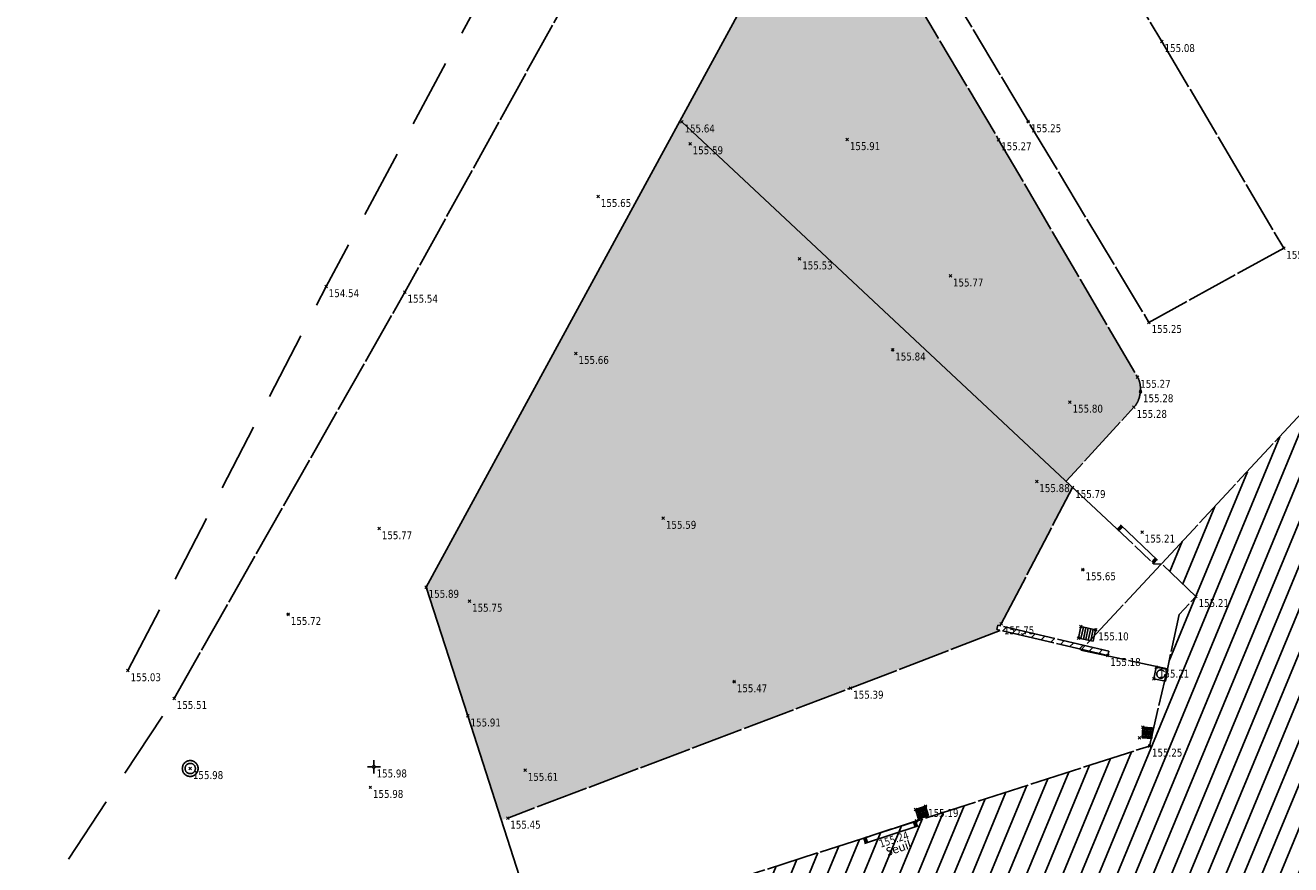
# Model space of a CAD drawing. Header units: millimetres. Extents: x 1269971 to 1270699, y 7266477 to 7267043.
# Tile 21 of 25: x 1270569 to 1270617, y 7266637 to 7266669. Entities that reach past the tile are written whole.
import ezdxf
from ezdxf.enums import TextEntityAlignment as Align

# ---------------------------------------------------------------- set-up
doc = ezdxf.new("R2010")
doc.units = ezdxf.units.MM
doc.header["$LTSCALE"] = 2
doc.header["$PDMODE"] = 3
doc.header["$PDSIZE"] = 0.05
for name, pattern in [('Bordure_T2CS1', [1, 1, 0]), ('Continue', [1, 1, 0]), ('Discontinue', [1.95, 1.3, -0.65]), ('Voie_sigh_lcon', [1, 1, 0])]:
    doc.linetypes.add(name, pattern=pattern)
doc.layers.get('0').update_dxf_attribs({"linetype": 'Continue'})
for name, color, linetype in [('Assa_sym_A', 7, 'Continue'), ('Bati_dur', 6, 'Continue'), ('Bati_dur_hab', 6, 'Continue'), ('Bati_ent', 6, 'Continue'), ('Espv_hai_hab', 70, 'Continue'), ('Espv_lim', 7, 'Discontinue'), ('Espv_limb', 7, 'Continue'), ('Limi_clo', 7, 'Cloture_Legere'), ('Limi_mplein', 7, 'Continue'), ('Limi_mur_hab', 7, 'Continue'), ('Topo_ptco', 7, 'Continue'), ('Topo_ptco_alt', 3, 'Continue'), ('Topo_sta', 7, 'Continue'), ('Topo_talb', 52, 'Discontinue'), ('Topo_talh', 52, 'Continue'), ('Voie_bord', 7, 'Bordure_T2CS1'), ('Voie_sigh', 7, 'Voie_sigh_lcon')]:
    doc.layers.add(name, color=color, linetype=linetype)
doc.styles.add('Legend', font='calibri.ttf')
doc.styles.add('Verdana 1.0', font='verdana.ttf', dxfattribs={"width": 0.8, "height": 0.2})
doc.linetypes.add('Cloture_Legere', pattern='A,1,[1,croix.shx,S=0.2,R=0,X=-0.3,Y=0],0.0001', length=1.0001)
pattern_1 = [(45, (0, 0), (-0.224506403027, 0.224506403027), [])]
pattern_2 = [(109.29004622, (0.560848, 0.002973), (-4.80000000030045, 13.600000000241), [0.0482712, -16.90342488]), (161.565051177, (0.34656, 0.73), (-0.8, 1e-12), [0.050504, -2.47931812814]), (106.927513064, (0.29864, 0.746), (-3.19999999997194, 10.40000000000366), [0.054768, -19.17853644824]), (111.250505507, (0.348816, 0), (-1.59999999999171, 4.00000000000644), [0.069196, -15.38137033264]), (28.4429286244, (0.24168, 0.46568), (8.79999999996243, 4.79999999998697), [0.062208, -21.77354250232]), (83.6598082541, (0.2348, 0.40416), (-2e-13, 0.8000000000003), [0.061904, -7.18240411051]), (28.0724869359, (0.66804, 0.7642), (10.4000000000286, 5.60000000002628), [0.0387336, -13.5612664]), (69.4439547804, (0.70224, 0.03715), (0.800000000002, 2.4000000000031), [0.03896, -6.79624299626]), (122.905242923, (0.7136, 0.073632), (-1.60000000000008, 2.39999999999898), [0.04612, -16.15264538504]), (135, (0.75236, 0.1443), (-0.8, 9e-17), [0.0290216, -1.1023492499]), (156.250505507, (0.79568, 0.63888), (-12.79999999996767, 5.60000000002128), [0.062296, -21.788104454]), (45, (0.7068, 0.632), (9e-17, 0.8), [0.0451376, -1.0862332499]), (48.3664606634, (0.7136, 0.51808), (5.60000000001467, 6.4000000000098), [0.027424, -9.60585166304]), (34.6951535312, (0.71816, 0.3768), (7.99999999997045, 5.59999999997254), [0.03604, -12.61307064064]), (128.290163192, (0.44, 0.77104), (-3.19999999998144, 4.00000000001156), [0.036896, -19.32905349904]), (72.2553283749, (0.52208, 0.32888), (5.60000000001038, 17.59999999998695), [0.059824, -20.93922359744]), (115.346175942, (0.54032, 0.38584), (-0.80000000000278, 1.60000000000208), [0.047936, -16.77110083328]), (115.016893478, (0.64304, 0.21272), (-0.79999999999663, 1.6000000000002), [0.070368, -13.17198828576]), (41.1859251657, (0.62472, 0.19672), (0.8000000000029, 0.8000000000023), [0.024216, -8.47990065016]), (63.434948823, (0.59507, 0.11235), (3e-13, 0.8), [0.0152904, -1.773563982]), (131.185925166, (0.38984, 0.142), (-0.8000000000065, 0.7999999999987), [0.048456, -8.45566065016]), (159.44395478, (0.43545, 0.22402), (-2.3999999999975, 0.8000000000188), [0.0389616, -6.79624139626]), (19.7988763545, (0.29864, 0.30608), (8.79999999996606, 3.19999999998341), [0.026712, -21.22981640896]), (116.565051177, (0.40354, 0.4588), (-0.799999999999, 0.800000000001), [0.0152904, -1.773563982]), (45, (0.497, 0.5272), (9e-17, 0.8), [0.019348, -1.1120228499]), (56.309932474, (0.59275, 0.46335), (0.8, 1.599999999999), [0.0164632, -2.86797782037]), (131.185925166, (0.51528, 0.66624), (-0.8000000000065, 0.7999999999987), [0.024248, -8.47986865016]), (0, (0.28, 0.6), (0, 0.8), [0.04, -0.76]), (146.309932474, (0.04098, 0.08504), (-1.599999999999, 0.8), [0.049256, -2.83518502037]), (143.130102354, (0.08888, 0.36534), (-2.3999999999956, 1.6000000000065), [0.0569792, -3.9430208]), (36.3843518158, (0, 0.367648), (3.19999999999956, 2.39999999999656), [0.0537736, -18.82690435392]), (136.73570459, (0.043274, 0.533984), (-12.8000000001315, 11.99999999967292), [0.0532608, -18.622927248]), (25.7099537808, (0.0752, 0.71864), (1.599999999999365, 0.7999999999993), [0.073408, -23.899910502]), (127.405356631, (0.13672, 0.126), (-7.99999999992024, 10.40000000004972), [0.0488, -17.0719476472]), (45, (0.1436, 0.0075), (9e-17, 0.8), [0.0225688, -1.1088020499]), (153.434948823, (0.17095, 0.31294), (-0.8, -1e-12), [0.020348, -1.768506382]), (167.471192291, (0.19832, 0.11232), (-4.0000000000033, 0.79999999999), [0.063104, -7.31253156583]), (45, (0.16, 0.52), (9e-17, 0.8), [0.0565688, -1.0748020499])]

# ---------------------------------------------------------------- blocks, each defined once
blk = doc.blocks.new('Topo_Ptco')
at = {"color": 0}
blk.add_point((0, 0), dxfattribs=at)
at = {"layer": 'Topo_ptco_alt', "style": 'Verdana 1.0', "width": 0.8}
blk.add_attdef('ALT', text='', height=0.3, dxfattribs=at).set_placement((0.1, -0.1), align=Align.TOP_LEFT)
blk = doc.blocks.new('Topo_Sta_Den')
at = {"color": 7, "linetype": 'ByBlock', "lineweight": -2}
for p, q in [((-0.05, 0), (-0.25, 0)), ((0, 0.05), (0, 0.25)), ((0, 0), (0, 0)), ((0.05, 0), (0.25, 0)), ((0, -0.05), (0, -0.25))]:
    blk.add_line(p, q, dxfattribs=at)
blk = doc.blocks.new('Assa_Reg_Ron')
at = {"color": 7, "linetype": 'ByBlock', "lineweight": -2}
blk.add_line((0, 0), (0, 0), dxfattribs=at)
for radius in [0.3, 0.195]:
    blk.add_circle((0, 0), radius, dxfattribs=at)
blk = doc.blocks.new('Bati_Ent')
at = {"color": 0, "linetype": 'ByBlock', "lineweight": -2}
blk.add_line((0, 0.2), (1, 0.2), dxfattribs=at)
at = {"color": 0, "linetype": 'ByBlock', "lineweight": -2, "ltscale": 0.3}
blk.add_line((0, 0), (1, 0), dxfattribs=at)
at = {"color": 0, "linetype": 'ByBlock', "lineweight": -2, "const_width": 0.07}
for points in [[(0.035, 0), (0.035, 0.2)], [(0.965, 0), (0.965, 0.2)]]:
    blk.add_lwpolyline(points, dxfattribs=at)
blk = doc.blocks.new('Assa_Gril_Ep')
at = {"color": 5, "linetype": 'ByBlock', "lineweight": -2}
for p, q in [((0, 0), (0, 1)), ((0, 1), (1, 1)), ((0.167, 0), (0.167, 1)), ((0.333, 0), (0.333, 1)), ((0.5, 0), (0.5, 1)), ((0.667, 0), (0.667, 1)), ((0.833, 0), (0.833, 1)), ((1, 1), (1, 0)), ((1, 0), (0, 0))]:
    blk.add_line(p, q, dxfattribs=at)
blk = doc.blocks.new('Assa_Reg_Car')
at = {"color": 7, "linetype": 'ByBlock', "lineweight": -2}
for p, q in [((0, 0), (0, 1)), ((0, 1), (1, 1)), ((1, 0), (0, 0)), ((1, 1), (1, 0))]:
    blk.add_line(p, q, dxfattribs=at)
blk.add_circle((0.5, 0.5), 0.35, dxfattribs=at)

msp = doc.modelspace()

# ---------------------------------------------------------------- hatches: boundary and pattern name
at = {"layer": 'Bati_dur_hab'}
h = msp.add_hatch(dxfattribs=at)
h.set_pattern_fill('BATI_DUR', color=256, scale=0.2, angle=22.5, pattern_type=2)
h.set_pattern_definition([(67.5, (0, 0), (-0.586663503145, 0.24300397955), [])])
h.paths.add_polyline_path([(1270634.342, 7266639.804), (1270639.166, 7266638.772), (1270639.401, 7266641.642), (1270641.078, 7266642.191), (1270635.068, 7266651.863), (1270633.83, 7266653.077), (1270632.763, 7266653.256), (1270633.259, 7266655.111), (1270625.023, 7266656.97), (1270624.575, 7266654.981), (1270623.619, 7266655.306), (1270620.155, 7266654.345), (1270619.385, 7266653.55), (1270618.058, 7266654.775), (1270612.344, 7266648.654), (1270613.65, 7266647.413), (1270613.007, 7266646.724), (1270612.567, 7266644.667), (1270612.566, 7266644.667), (1270611.882, 7266641.738), (1270601.015, 7266638.234), (1270588.779, 7266634.312), (1270591.179, 7266626.934), (1270591.641, 7266627.082), (1270591.564, 7266627.303), (1270593.688, 7266628.042), (1270594.657, 7266625.097), (1270604.261, 7266628.191), (1270603.641, 7266630.117), (1270610.46, 7266632.346), (1270611.114, 7266630.378), (1270620.828, 7266633.544), (1270622.718, 7266627.698), (1270622.599, 7266627.542), (1270625.031, 7266619.717), (1270619.993, 7266620.799), (1270616.794, 7266621.594), (1270618.121, 7266617.375), (1270620.641, 7266609.328), (1270622.434, 7266609.869), (1270622.748, 7266608.868), (1270625.378, 7266606.455), (1270626.424, 7266606.19), (1270626.034, 7266604.354), (1270634.234, 7266602.507), (1270634.656, 7266604.354), (1270635.696, 7266604.139), (1270639.877, 7266605.932), (1270641.268, 7266604.694), (1270646.957, 7266610.89), (1270645.509, 7266611.905), (1270646.308, 7266612.988), (1270646.734, 7266614.798), (1270641.66, 7266615.928), (1270641.636, 7266615.984), (1270633.437, 7266617.836), (1270631.038, 7266625.616), (1270636.824, 7266631.876)])
h.paths.add_polyline_path([(1270635.637, 7266635.613), (1270635.861, 7266634.945), (1270635.671, 7266634.881), (1270635.447, 7266635.549)], flags=16)
h.paths.add_polyline_path([(1270636.219, 7266633.807), (1270636.48, 7266632.969), (1270636.289, 7266632.909), (1270636.028, 7266633.747)], flags=16)
h.paths.add_polyline_path([(1270633.684, 7266628.831), (1270633.834, 7266628.699), (1270633.218, 7266628.001), (1270633.068, 7266628.134)], flags=16)
h.paths.add_polyline_path([(1270631.181, 7266625.125), (1270631.423, 7266624.332), (1270631.232, 7266624.274), (1270630.99, 7266625.066)], flags=16)
h.paths.add_polyline_path([(1270632.905, 7266654.63), (1270633.099, 7266654.582), (1270632.892, 7266653.742), (1270632.698, 7266653.79)], flags=16)
h.paths.add_polyline_path([(1270603.305, 7266630.786), (1270603.238, 7266630.974), (1270605.092, 7266631.635), (1270605.159, 7266631.446)], flags=16)
h.paths.add_polyline_path([(1270632.788, 7266616.663), (1270631.507, 7266615.334), (1270631.363, 7266615.473), (1270632.644, 7266616.802)], flags=16)
h.paths.add_polyline_path([(1270603.566, 7266627.972), (1270602.461, 7266627.619), (1270602.4, 7266627.81), (1270603.505, 7266628.163)], flags=16)
h.paths.add_polyline_path([(1270598.912, 7266626.473), (1270597.789, 7266626.111), (1270597.727, 7266626.301), (1270598.85, 7266626.664)], flags=16)
h.paths.add_polyline_path([(1270596.475, 7266625.689), (1270595.387, 7266625.333), (1270595.325, 7266625.523), (1270596.413, 7266625.879)], flags=16)
at = {"layer": 'Espv_hai_hab'}
h = msp.add_hatch(dxfattribs=at)
h.set_pattern_fill('HAIE', color=256, scale=0.8)
h.set_pattern_definition(pattern_2)
h.paths.add_polyline_path([(1270611.524, 7266655.497, -0.067038), (1270611.541, 7266655.181, -0.077553), (1270611.46, 7266654.844, -0.088516), (1270611.297, 7266654.588), (1270608.721, 7266651.784), (1270594.145, 7266665.416), (1270594.072, 7266665.455), (1270604.936, 7266685.409), (1270611.715, 7266688.84), (1270624.222, 7266686.8), (1270624.294, 7266686.789), (1270623.538, 7266682.734), (1270617.653, 7266683.695), (1270618.311, 7266687.764), (1270611.715, 7266688.84), (1270611.459, 7266688.711), (1270612.959, 7266683.752, -0.143347), (1270612.961, 7266683.51, -0.064484), (1270612.753, 7266683.026, -0.075168), (1270612.606, 7266682.845, -0.026925), (1270612.105, 7266682.437), (1270605.75, 7266677.808), (1270601.206, 7266674.516), (1270601.004, 7266674.329, 0.00558), (1270600.987, 7266674.31, 0.00693), (1270600.977, 7266674.296), (1270600.882, 7266674.118), (1270600.84, 7266673.818), (1270600.902, 7266673.607), (1270606.162, 7266664.741), (1270611.437, 7266655.729, -0.085735)])
h.paths.add_polyline_path([(1270620.654, 7266684.758), (1270620.76, 7266685.64), (1270623.767, 7266685.152), (1270623.562, 7266684.251)], flags=16)
h = msp.add_hatch(dxfattribs=at)
h.set_pattern_fill('HAIE', color=256, scale=0.8)
h.set_pattern_definition(pattern_2)
h.paths.add_polyline_path([(1270594.085, 7266665.471), (1270584.439, 7266647.763), (1270586.027, 7266642.881), (1270587.297, 7266638.926), (1270587.537, 7266639.003), (1270606.22, 7266646.115), (1270606.092, 7266646.158), (1270606.131, 7266646.324), (1270606.263, 7266646.377), (1270608.968, 7266651.547)])
at = {"layer": 'Limi_mur_hab'}
h = msp.add_hatch(dxfattribs=at)
h.set_pattern_fill('BATI_DUR', color=0, scale=0.1, pattern_type=2)
h.set_pattern_definition(pattern_1)
h.paths.add_polyline_path([(1270606.131, 7266646.324), (1270606.092, 7266646.158), (1270609.307, 7266645.406), (1270609.441, 7266645.549)])
h = msp.add_hatch(dxfattribs=at)
h.set_pattern_fill('BATI_DUR', color=0, scale=0.1, pattern_type=2)
h.set_pattern_definition(pattern_1)
h.paths.add_polyline_path([(1270609.441, 7266645.549), (1270609.307, 7266645.406), (1270610.302, 7266645.174), (1270610.34, 7266645.339)])

# ---------------------------------------------------------------- linework, layer by layer
at = {"layer": 'Bati_dur', "flags": 128}
for points in [[(1270591.171, 7266626.932), (1270588.779, 7266634.312), (1270601.015, 7266638.234), (1270611.882, 7266641.738), (1270612.578, 7266644.718), (1270613.007, 7266646.724), (1270613.65, 7266647.413), (1270612.344, 7266648.654), (1270618.044, 7266654.788), (1270619.385, 7266653.55), (1270620.155, 7266654.345), (1270623.619, 7266655.306), (1270624.55, 7266654.99), (1270624.587, 7266655.035), (1270625.023, 7266656.97), (1270633.259, 7266655.111), (1270637.353, 7266654.253), (1270634.996, 7266651.933)], [(1270612.322, 7266648.621), (1270609.282, 7266645.379), (1270612.573, 7266644.665)]]:
    msp.add_lwpolyline(points, dxfattribs=at)
at = {"layer": 'Espv_lim', "flags": 128}
msp.add_lwpolyline([(1270587.204, 7266619.121), (1270584.311, 7266620.092), (1270577.533, 7266625.428), (1270572.029, 7266631.434), (1270569.235, 7266634.933), (1270574.881, 7266643.545)], dxfattribs=at)
at = {"layer": 'Espv_limb', "flags": 128}
msp.add_lwpolyline([(1270611.459, 7266688.711), (1270612.959, 7266683.752, -0.143347), (1270612.961, 7266683.51, -0.064484), (1270612.753, 7266683.026, -0.075168), (1270612.606, 7266682.845, -0.026925), (1270612.105, 7266682.437), (1270605.75, 7266677.808), (1270601.206, 7266674.516, 0.065614), (1270600.987, 7266674.31, 0.090527), (1270600.882, 7266674.118, 0.090068), (1270600.84, 7266673.818, 0.124869), (1270600.902, 7266673.607), (1270606.162, 7266664.741), (1270611.437, 7266655.729, -0.085735), (1270611.524, 7266655.497, -0.067038), (1270611.541, 7266655.181, -0.077553), (1270611.46, 7266654.844, -0.088516), (1270611.297, 7266654.588), (1270608.721, 7266651.784)], format="xyb", dxfattribs=at)
msp.add_lwpolyline([(1270606.263, 7266646.377), (1270608.968, 7266651.547)], dxfattribs=at)
at = {"layer": 'Limi_clo', "flags": 128}
for points in [[(1270588.779, 7266634.312), (1270586.027, 7266642.881), (1270584.439, 7266647.763), (1270604.936, 7266685.409), (1270611.715, 7266688.84), (1270624.222, 7266686.8), (1270636.815, 7266684.863), (1270639.916, 7266672.464), (1270642.88, 7266660.436)], [(1270610.649, 7266649.98), (1270594.145, 7266665.416)], [(1270612.052, 7266648.645), (1270612.34, 7266648.64)]]:
    msp.add_lwpolyline(points, dxfattribs=at)
at = {"layer": 'Limi_mplein', "flags": 128}
for points in [[(1270606.092, 7266646.158), (1270606.131, 7266646.324)], [(1270610.34, 7266645.339), (1270606.131, 7266646.324)], [(1270610.302, 7266645.174), (1270610.34, 7266645.339)]]:
    msp.add_lwpolyline(points, dxfattribs=at)
at = {"layer": 'Limi_mur_hab', "color": 0, "flags": 128}
msp.add_lwpolyline([(1270610.302, 7266645.174), (1270606.092, 7266646.158)], dxfattribs=at)
at = {"layer": 'Topo_talb', "flags": 128}
msp.add_lwpolyline([(1270573.128, 7266644.597), (1270580.648, 7266659.167), (1270589.141, 7266675.023)], dxfattribs=at)
at = {"layer": 'Topo_talh', "flags": 128}
msp.add_lwpolyline([(1270574.881, 7266643.545), (1270583.637, 7266658.958), (1270592.039, 7266674.161)], dxfattribs=at)
at = {"layer": 'Voie_bord', "flags": 128}
msp.add_lwpolyline([(1270606.22, 7266646.115), (1270600.546, 7266643.935), (1270587.537, 7266639.003)], dxfattribs=at)
at = {"layer": 'Voie_sigh', "flags": 128}
for points in [[(1270616.98, 7266660.624), (1270611.866, 7266657.81), (1270607.286, 7266665.425), (1270602.644, 7266673.186), (1270607.719, 7266676.177), (1270612.358, 7266668.467)], [(1270612.358, 7266668.467), (1270616.98, 7266660.624)]]:
    msp.add_lwpolyline(points, dxfattribs=at)

# ---------------------------------------------------------------- block references
at = {"layer": 'Assa_sym_A', "color": 5}
for p, xscale, yscale, rotation in [((1270609.845, 7266646.148, 155.093), 0.5701799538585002, 0.4464617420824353, 167.5475587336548), ((1270612.001, 7266642.427, 155.255), 0.3669167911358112, 0.4081219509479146, 176.2340186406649), ((1270603.388, 7266639.45, 155.188), 0.3924087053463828, 0.3724149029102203, 197.4695834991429)]:
    msp.add_blockref('Assa_Gril_Ep', p, dxfattribs=dict(at, xscale=xscale, yscale=yscale, rotation=rotation))
at = {"layer": 'Assa_sym_A', "xscale": 0.4499093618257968, "yscale": 0.4499093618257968, "rotation": 258.7312044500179}
msp.add_blockref('Assa_Reg_Car', (1270612.144, 7266644.733, 155.211), dxfattribs=at)
at = {"layer": 'Assa_sym_A'}
msp.add_blockref('Assa_Reg_Ron', (1270575.492, 7266640.885, 155.982), dxfattribs=at)
at = {"layer": 'Bati_ent'}
for p, xscale, rotation in [((1270610.649, 7266649.98, 155.709), 1.936551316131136, 316.4356488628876), ((1270603.045, 7266638.897, 155.232), 2.135484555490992, 198.094982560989)]:
    msp.add_blockref('Bati_Ent', p, dxfattribs=dict(at, xscale=xscale, rotation=rotation))
at = {"layer": 'Espv_hai_hab'}
ref = msp.add_blockref('Topo_Ptco', (1270600.42, 7266664.747, 155.91), dxfattribs=at)
ref.add_attrib('ALT', '155.91', dxfattribs={"layer": 'Topo_ptco_alt', "height": 0.3, "style": 'Verdana 1.0', "width": 0.8}).set_placement((1270600.52, 7266664.647, 155.91), align=Align.TOP_LEFT)
for p in [(1270600.42, 7266664.747, 155.91), (1270593.44, 7266650.38, 155.591)]:
    msp.add_blockref('Topo_Ptco', p, dxfattribs=at)
ref = msp.add_blockref('Topo_Ptco', (1270593.44, 7266650.38, 155.591), dxfattribs=at)
ref.add_attrib('ALT', '155.59', dxfattribs={"layer": 'Topo_ptco_alt', "height": 0.3, "style": 'Verdana 1.0', "width": 0.8}).set_placement((1270593.54, 7266650.28, 155.591), align=Align.TOP_LEFT)
at = {"layer": 'Topo_ptco'}
ref = msp.add_blockref('Topo_Ptco', (1270612.358, 7266668.467, 155.077), dxfattribs=at)
ref.add_attrib('ALT', '155.08', dxfattribs={"layer": 'Topo_ptco_alt', "height": 0.3, "style": 'Verdana 1.0', "width": 0.8}).set_placement((1270612.458, 7266668.367, 155.077), align=Align.TOP_LEFT)
ref = msp.add_blockref('Topo_Ptco', (1270594.145, 7266665.416, 155.641), dxfattribs=at)
ref.add_attrib('ALT', '155.64', dxfattribs={"layer": 'Topo_ptco_alt', "height": 0.3, "style": 'Verdana 1.0', "width": 0.8}).set_placement((1270594.245, 7266665.316, 155.641), align=Align.TOP_LEFT)
ref = msp.add_blockref('Topo_Ptco', (1270607.286, 7266665.425, 155.247), dxfattribs=at)
ref.add_attrib('ALT', '155.25', dxfattribs={"layer": 'Topo_ptco_alt', "height": 0.3, "style": 'Verdana 1.0', "width": 0.8}).set_placement((1270607.386, 7266665.325, 155.247), align=Align.TOP_LEFT)
ref = msp.add_blockref('Topo_Ptco', (1270594.456, 7266664.589, 155.592), dxfattribs=at)
ref.add_attrib('ALT', '155.59', dxfattribs={"layer": 'Topo_ptco_alt', "height": 0.3, "style": 'Verdana 1.0', "width": 0.8}).set_placement((1270594.556, 7266664.489, 155.592), align=Align.TOP_LEFT)
for p in [(1270594.456, 7266664.589, 155.592), (1270590.971, 7266662.59, 155.648), (1270598.613, 7266660.221, 155.529), (1270604.332, 7266659.572, 155.766), (1270602.143, 7266656.764, 155.841), (1270590.122, 7266656.634, 155.662), (1270608.868, 7266654.787, 155.796), (1270607.608, 7266651.772, 155.884), (1270582.662, 7266649.985, 155.772), (1270611.606, 7266649.856, 155.21), (1270609.36, 7266648.428, 155.646), (1270586.087, 7266647.234, 155.754), (1270579.208, 7266646.734, 155.72), (1270609.288, 7266646.27), (1270609.192, 7266645.834), (1270612.056, 7266644.291), (1270596.131, 7266644.179, 155.47), (1270611.635, 7266642.451), (1270611.513, 7266642.05), (1270588.2, 7266640.818, 155.613), (1270582.325, 7266640.17, 155.976), (1270603.014, 7266639.332), (1270603.137, 7266638.98)]:
    msp.add_blockref('Topo_Ptco', p, dxfattribs=at)
ref = msp.add_blockref('Topo_Ptco', (1270606.162, 7266664.741, 155.267), dxfattribs=at)
ref.add_attrib('ALT', '155.27', dxfattribs={"layer": 'Topo_ptco_alt', "height": 0.3, "style": 'Verdana 1.0', "width": 0.8}).set_placement((1270606.262, 7266664.641, 155.267), align=Align.TOP_LEFT)
ref = msp.add_blockref('Topo_Ptco', (1270590.971, 7266662.59, 155.648), dxfattribs=at)
ref.add_attrib('ALT', '155.65', dxfattribs={"layer": 'Topo_ptco_alt', "height": 0.3, "style": 'Verdana 1.0', "width": 0.8}).set_placement((1270591.071, 7266662.49, 155.648), align=Align.TOP_LEFT)
ref = msp.add_blockref('Topo_Ptco', (1270616.98, 7266660.624, 155.162), dxfattribs=at)
ref.add_attrib('ALT', '155.16', dxfattribs={"layer": 'Topo_ptco_alt', "height": 0.3, "style": 'Verdana 1.0', "width": 0.8}).set_placement((1270617.08, 7266660.524, 155.162), align=Align.TOP_LEFT)
ref = msp.add_blockref('Topo_Ptco', (1270598.613, 7266660.221, 155.529), dxfattribs=at)
ref.add_attrib('ALT', '155.53', dxfattribs={"layer": 'Topo_ptco_alt', "height": 0.3, "style": 'Verdana 1.0', "width": 0.8}).set_placement((1270598.713, 7266660.121, 155.529), align=Align.TOP_LEFT)
ref = msp.add_blockref('Topo_Ptco', (1270580.648, 7266659.167, 154.535), dxfattribs=at)
ref.add_attrib('ALT', '154.54', dxfattribs={"layer": 'Topo_ptco_alt', "height": 0.3, "style": 'Verdana 1.0', "width": 0.8}).set_placement((1270580.748, 7266659.067, 154.535), align=Align.TOP_LEFT)
ref = msp.add_blockref('Topo_Ptco', (1270604.332, 7266659.572, 155.766), dxfattribs=at)
ref.add_attrib('ALT', '155.77', dxfattribs={"layer": 'Topo_ptco_alt', "height": 0.3, "style": 'Verdana 1.0', "width": 0.8}).set_placement((1270604.432, 7266659.472, 155.766), align=Align.TOP_LEFT)
ref = msp.add_blockref('Topo_Ptco', (1270583.637, 7266658.958, 155.535), dxfattribs=at)
ref.add_attrib('ALT', '155.54', dxfattribs={"layer": 'Topo_ptco_alt', "height": 0.3, "style": 'Verdana 1.0', "width": 0.8}).set_placement((1270583.737, 7266658.858, 155.535), align=Align.TOP_LEFT)
ref = msp.add_blockref('Topo_Ptco', (1270611.866, 7266657.81, 155.252), dxfattribs=at)
ref.add_attrib('ALT', '155.25', dxfattribs={"layer": 'Topo_ptco_alt', "height": 0.3, "style": 'Verdana 1.0', "width": 0.8}).set_placement((1270611.966, 7266657.71, 155.252), align=Align.TOP_LEFT)
ref = msp.add_blockref('Topo_Ptco', (1270602.143, 7266656.764, 155.841), dxfattribs=at)
ref.add_attrib('ALT', '155.84', dxfattribs={"layer": 'Topo_ptco_alt', "height": 0.3, "style": 'Verdana 1.0', "width": 0.8}).set_placement((1270602.243, 7266656.664, 155.841), align=Align.TOP_LEFT)
ref = msp.add_blockref('Topo_Ptco', (1270590.122, 7266656.634, 155.662), dxfattribs=at)
ref.add_attrib('ALT', '155.66', dxfattribs={"layer": 'Topo_ptco_alt', "height": 0.3, "style": 'Verdana 1.0', "width": 0.8}).set_placement((1270590.222, 7266656.534, 155.662), align=Align.TOP_LEFT)
ref = msp.add_blockref('Topo_Ptco', (1270611.437, 7266655.729, 155.271), dxfattribs=at)
ref.add_attrib('ALT', '155.27', dxfattribs={"layer": 'Topo_ptco_alt', "height": 0.3, "style": 'Verdana 1.0', "width": 0.8}).set_placement((1270611.537, 7266655.629, 155.271), align=Align.TOP_LEFT)
ref = msp.add_blockref('Topo_Ptco', (1270611.541, 7266655.181, 155.279), dxfattribs=at)
ref.add_attrib('ALT', '155.28', dxfattribs={"layer": 'Topo_ptco_alt', "height": 0.3, "style": 'Verdana 1.0', "width": 0.8}).set_placement((1270611.641, 7266655.081, 155.279), align=Align.TOP_LEFT)
ref = msp.add_blockref('Topo_Ptco', (1270608.868, 7266654.787, 155.796), dxfattribs=at)
ref.add_attrib('ALT', '155.80', dxfattribs={"layer": 'Topo_ptco_alt', "height": 0.3, "style": 'Verdana 1.0', "width": 0.8}).set_placement((1270608.968, 7266654.687, 155.796), align=Align.TOP_LEFT)
ref = msp.add_blockref('Topo_Ptco', (1270611.297, 7266654.588, 155.279), dxfattribs=at)
ref.add_attrib('ALT', '155.28', dxfattribs={"layer": 'Topo_ptco_alt', "height": 0.3, "style": 'Verdana 1.0', "width": 0.8}).set_placement((1270611.397, 7266654.488, 155.279), align=Align.TOP_LEFT)
ref = msp.add_blockref('Topo_Ptco', (1270607.608, 7266651.772, 155.884), dxfattribs=at)
ref.add_attrib('ALT', '155.88', dxfattribs={"layer": 'Topo_ptco_alt', "height": 0.3, "style": 'Verdana 1.0', "width": 0.8}).set_placement((1270607.708, 7266651.672, 155.884), align=Align.TOP_LEFT)
ref = msp.add_blockref('Topo_Ptco', (1270608.968, 7266651.547, 155.79), dxfattribs=at)
ref.add_attrib('ALT', '155.79', dxfattribs={"layer": 'Topo_ptco_alt', "height": 0.3, "style": 'Verdana 1.0', "width": 0.8}).set_placement((1270609.068, 7266651.447, 155.79), align=Align.TOP_LEFT)
ref = msp.add_blockref('Topo_Ptco', (1270582.662, 7266649.985, 155.772), dxfattribs=at)
ref.add_attrib('ALT', '155.77', dxfattribs={"layer": 'Topo_ptco_alt', "height": 0.3, "style": 'Verdana 1.0', "width": 0.8}).set_placement((1270582.762, 7266649.885, 155.772), align=Align.TOP_LEFT)
ref = msp.add_blockref('Topo_Ptco', (1270611.606, 7266649.856, 155.21), dxfattribs=at)
ref.add_attrib('ALT', '155.21', dxfattribs={"layer": 'Topo_ptco_alt', "height": 0.3, "style": 'Verdana 1.0', "width": 0.8}).set_placement((1270611.706, 7266649.756, 155.21), align=Align.TOP_LEFT)
ref = msp.add_blockref('Topo_Ptco', (1270609.36, 7266648.428, 155.646), dxfattribs=at)
ref.add_attrib('ALT', '155.65', dxfattribs={"layer": 'Topo_ptco_alt', "height": 0.3, "style": 'Verdana 1.0', "width": 0.8}).set_placement((1270609.46, 7266648.328, 155.646), align=Align.TOP_LEFT)
ref = msp.add_blockref('Topo_Ptco', (1270584.439, 7266647.763, 155.888), dxfattribs=at)
ref.add_attrib('ALT', '155.89', dxfattribs={"layer": 'Topo_ptco_alt', "height": 0.3, "style": 'Verdana 1.0', "width": 0.8}).set_placement((1270584.539, 7266647.663, 155.888), align=Align.TOP_LEFT)
ref = msp.add_blockref('Topo_Ptco', (1270586.087, 7266647.234, 155.754), dxfattribs=at)
ref.add_attrib('ALT', '155.75', dxfattribs={"layer": 'Topo_ptco_alt', "height": 0.3, "style": 'Verdana 1.0', "width": 0.8}).set_placement((1270586.187, 7266647.134, 155.754), align=Align.TOP_LEFT)
ref = msp.add_blockref('Topo_Ptco', (1270613.65, 7266647.413, 155.206), dxfattribs=at)
ref.add_attrib('ALT', '155.21', dxfattribs={"layer": 'Topo_ptco_alt', "height": 0.3, "style": 'Verdana 1.0', "width": 0.8}).set_placement((1270613.75, 7266647.313, 155.206), align=Align.TOP_LEFT)
ref = msp.add_blockref('Topo_Ptco', (1270579.208, 7266646.734, 155.72), dxfattribs=at)
ref.add_attrib('ALT', '155.72', dxfattribs={"layer": 'Topo_ptco_alt', "height": 0.3, "style": 'Verdana 1.0', "width": 0.8}).set_placement((1270579.308, 7266646.634, 155.72), align=Align.TOP_LEFT)
ref = msp.add_blockref('Topo_Ptco', (1270606.263, 7266646.377, 155.753), dxfattribs=at)
ref.add_attrib('ALT', '155.75', dxfattribs={"layer": 'Topo_ptco_alt', "height": 0.3, "style": 'Verdana 1.0', "width": 0.8}).set_placement((1270606.363, 7266646.277, 155.753), align=Align.TOP_LEFT)
ref = msp.add_blockref('Topo_Ptco', (1270609.845, 7266646.148, 155.1), dxfattribs=at)
ref.add_attrib('ALT', '155.10', dxfattribs={"layer": 'Topo_ptco_alt', "height": 0.3, "style": 'Verdana 1.0', "width": 0.8}).set_placement((1270609.945, 7266646.048, 155.1), align=Align.TOP_LEFT)
ref = msp.add_blockref('Topo_Ptco', (1270610.302, 7266645.174, 155.183), dxfattribs=at)
ref.add_attrib('ALT', '155.18', dxfattribs={"layer": 'Topo_ptco_alt', "height": 0.3, "style": 'Verdana 1.0', "width": 0.8}).set_placement((1270610.402, 7266645.074, 155.183), align=Align.TOP_LEFT)
ref = msp.add_blockref('Topo_Ptco', (1270573.128, 7266644.597, 155.027), dxfattribs=at)
ref.add_attrib('ALT', '155.03', dxfattribs={"layer": 'Topo_ptco_alt', "height": 0.3, "style": 'Verdana 1.0', "width": 0.8}).set_placement((1270573.228, 7266644.497, 155.027), align=Align.TOP_LEFT)
ref = msp.add_blockref('Topo_Ptco', (1270612.144, 7266644.733, 155.21), dxfattribs=at)
ref.add_attrib('ALT', '155.21', dxfattribs={"layer": 'Topo_ptco_alt', "height": 0.3, "style": 'Verdana 1.0', "width": 0.8}).set_placement((1270612.244, 7266644.633, 155.21), align=Align.TOP_LEFT)
ref = msp.add_blockref('Topo_Ptco', (1270596.131, 7266644.179, 155.47), dxfattribs=at)
ref.add_attrib('ALT', '155.47', dxfattribs={"layer": 'Topo_ptco_alt', "height": 0.3, "style": 'Verdana 1.0', "width": 0.8}).set_placement((1270596.231, 7266644.079, 155.47), align=Align.TOP_LEFT)
ref = msp.add_blockref('Topo_Ptco', (1270600.546, 7266643.935, 155.388), dxfattribs=at)
ref.add_attrib('ALT', '155.39', dxfattribs={"layer": 'Topo_ptco_alt', "height": 0.3, "style": 'Verdana 1.0', "width": 0.8}).set_placement((1270600.646, 7266643.835, 155.388), align=Align.TOP_LEFT)
ref = msp.add_blockref('Topo_Ptco', (1270574.881, 7266643.545, 155.508), dxfattribs=at)
ref.add_attrib('ALT', '155.51', dxfattribs={"layer": 'Topo_ptco_alt', "height": 0.3, "style": 'Verdana 1.0', "width": 0.8}).set_placement((1270574.981, 7266643.445, 155.508), align=Align.TOP_LEFT)
ref = msp.add_blockref('Topo_Ptco', (1270586.027, 7266642.881, 155.912), dxfattribs=at)
ref.add_attrib('ALT', '155.91', dxfattribs={"layer": 'Topo_ptco_alt', "height": 0.3, "style": 'Verdana 1.0', "width": 0.8}).set_placement((1270586.127, 7266642.781, 155.912), align=Align.TOP_LEFT)
ref = msp.add_blockref('Topo_Ptco', (1270611.882, 7266641.738, 155.249), dxfattribs=at)
ref.add_attrib('ALT', '155.25', dxfattribs={"layer": 'Topo_ptco_alt', "height": 0.3, "style": 'Verdana 1.0', "width": 0.8}).set_placement((1270611.982, 7266641.638, 155.249), align=Align.TOP_LEFT)
ref = msp.add_blockref('Topo_Ptco', (1270582.462, 7266640.947, 155.983), dxfattribs=at)
ref.add_attrib('ALT', '155.98', dxfattribs={"layer": 'Topo_ptco_alt', "height": 0.3, "style": 'Verdana 1.0', "width": 0.8}).set_placement((1270582.562, 7266640.847, 155.983), align=Align.TOP_LEFT)
ref = msp.add_blockref('Topo_Ptco', (1270575.492, 7266640.885, 155.982), dxfattribs=at)
ref.add_attrib('ALT', '155.98', dxfattribs={"layer": 'Topo_ptco_alt', "height": 0.3, "style": 'Verdana 1.0', "width": 0.8}).set_placement((1270575.592, 7266640.785, 155.982), align=Align.TOP_LEFT)
ref = msp.add_blockref('Topo_Ptco', (1270588.2, 7266640.818, 155.613), dxfattribs=at)
ref.add_attrib('ALT', '155.61', dxfattribs={"layer": 'Topo_ptco_alt', "height": 0.3, "style": 'Verdana 1.0', "width": 0.8}).set_placement((1270588.3, 7266640.718, 155.613), align=Align.TOP_LEFT)
ref = msp.add_blockref('Topo_Ptco', (1270582.325, 7266640.17, 155.976), dxfattribs=at)
ref.add_attrib('ALT', '155.98', dxfattribs={"layer": 'Topo_ptco_alt', "height": 0.3, "style": 'Verdana 1.0', "width": 0.8}).set_placement((1270582.425, 7266640.07, 155.976), align=Align.TOP_LEFT)
ref = msp.add_blockref('Topo_Ptco', (1270587.537, 7266639.003, 155.449), dxfattribs=at)
ref.add_attrib('ALT', '155.45', dxfattribs={"layer": 'Topo_ptco_alt', "height": 0.3, "style": 'Verdana 1.0', "width": 0.8}).set_placement((1270587.637, 7266638.903, 155.449), align=Align.TOP_LEFT)
ref = msp.add_blockref('Topo_Ptco', (1270603.388, 7266639.45, 155.191), dxfattribs=at)
ref.add_attrib('ALT', '155.19', dxfattribs={"layer": 'Topo_ptco_alt', "height": 0.3, "style": 'Verdana 1.0', "width": 0.8}).set_placement((1270603.488, 7266639.35, 155.191), align=Align.TOP_LEFT)
ref = msp.add_blockref('Topo_Ptco', (1270603.045, 7266638.897, 155.242), dxfattribs=at)
ref.add_attrib('ALT', '155.24', dxfattribs={"layer": 'Topo_ptco_alt', "height": 0.3, "rotation": 17.9379, "style": 'Verdana 1.0', "width": 0.8}).set_placement((1270601.595, 7266638.163), align=Align.TOP_LEFT)
at = {"layer": 'Topo_sta'}
msp.add_blockref('Topo_Sta_Den', (1270582.462, 7266640.947, 155.983), dxfattribs=at)
msp.add_blockref('Topo_Sta_Den', (1270582.462, 7266640.947, 155.983), dxfattribs=at)
msp.add_blockref('Topo_Sta_Den', (1270582.462, 7266640.947, 155.983), dxfattribs=at)
msp.add_blockref('Topo_Sta_Den', (1270582.462, 7266640.947, 155.983), dxfattribs=at)

# ---------------------------------------------------------------- texts
at = {"style": 'Legend'}
msp.add_text('Seuil', height=0.32, rotation=18.9602, dxfattribs=at).set_placement((1270601.962, 7266637.56))

doc.saveas('drawing.dxf')
